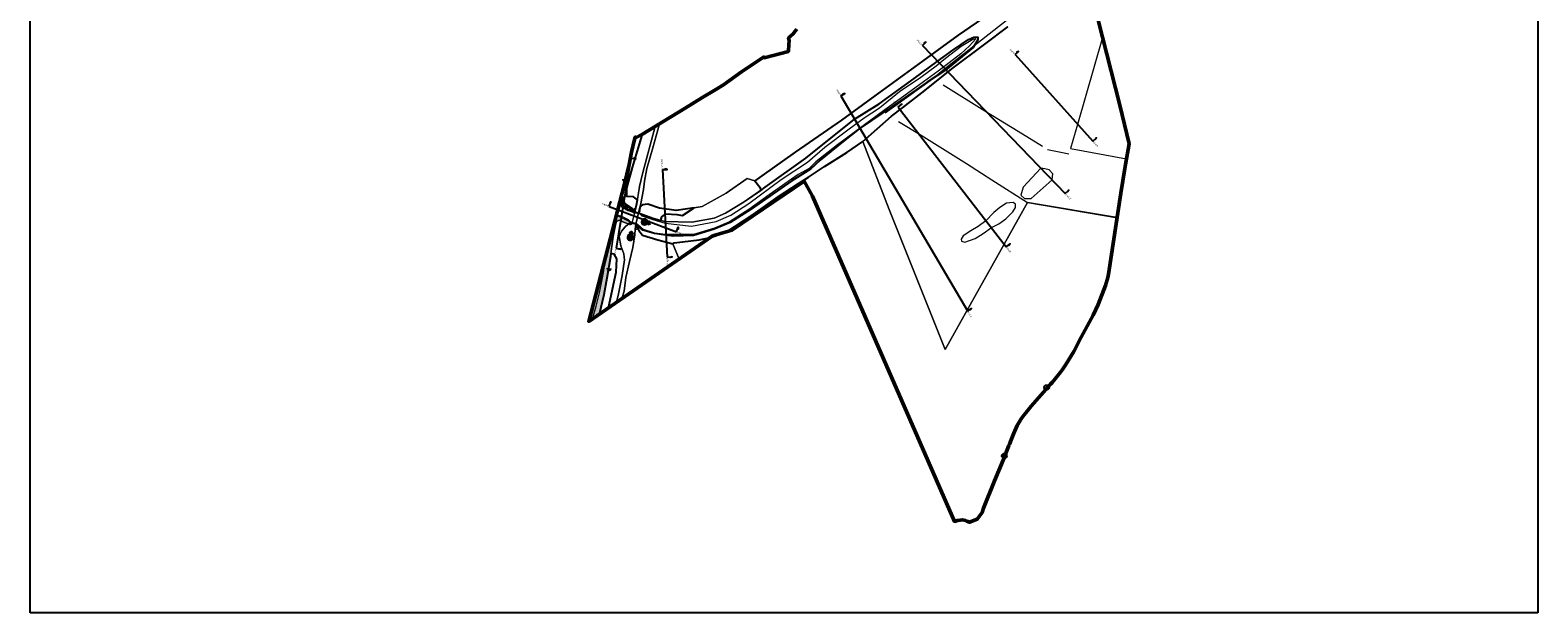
# Model space of a CAD drawing. Header units: metres. Extents: x 197882 to 206172, y 361908 to 364395.
# Tile 1 of 50: x 197882 to 199436, y 361908 to 362508. Entities that reach past the tile are written whole.
import ezdxf
from ezdxf.enums import TextEntityAlignment as Align

# ---------------------------------------------------------------- set-up
doc = ezdxf.new("R2010")
doc.units = ezdxf.units.M
for name, color, linetype, lineweight in [('B-ME-GR-BOOM-S', 90, 'Continuous', 25), ('B-ME-GR-BOUWLAND_AKKERBOUW-G', 80, 'Continuous', 13), ('B-ME-GR-GRAS-G', 60, 'Continuous', 13), ('B-ME-GR-MOERAS-G', 120, 'Continuous', 13), ('B-ME-GR-RIET-G', 120, 'Continuous', 13), ('B-ME-GR-RUIGTE-G', 122, 'Continuous', 25), ('B-ME-GR-STRUWEEL-G', 90, 'Continuous', 13), ('B-ME-IE-MEUBILAIR_WEGMEUBILAIR-S', 7, 'Continuous', 25), ('B-ME-IE-MEUBILAIR_WEGMEUBILAIR_SCHRIKHEK-G', 7, 'Continuous', 18), ('B-ME-IE-MEUBILAIR_WEGMEUBILAIR_VERKEERSBORD-S', 7, 'Continuous', 25), ('B-ME-IE-TERREINAFSCHEIDING_KUNSTMATIG_HEKWERK_RASTER-G', 30, 'IE-TERREINAFSCHEIDING-KUNSTMATIG', 18), ('B-ME-KW-KUNSTWERK_BRUG-G', 170, 'Continuous', 18), ('B-ME-MO-LOCATIE_FOTO-S', 30, 'Continuous', 25), ('B-ME-OB-BEKLEDING_STORTSTEEN-G', 30, 'Continuous', 18), ('B-ME-OG-WATER_RIVIER-G', 130, 'Continuous', 18), ('B-ME-OG-WATER_SLOOT-G', 120, 'Continuous', 18), ('B-ME-VH-VERHARDING_BESTORTING-A', 252, 'Continuous', 18), ('B-ME-VH-VERHARDING_HALFVERHARDING-G', 252, 'Continuous', 18), ('X-XX-AL-GRENZEN_PROJECTGRENS MEET-G', 170, 'KG-OG', 50), ('X-XX-AL-ORIENTATIE-S', 7, 'Continuous', 25)]:
    doc.layers.add(name, color=color, linetype=linetype, lineweight=lineweight)
doc.layers.add('X-ME-AL-PROFIELLOCATIE-S', color=7, linetype='Continuous')
doc.styles.add('NLCS-ISO', font='NLCS-ISO.ttf', dxfattribs={"height": 1.8})
doc.styles.add('NLCS-ISO-ANNOTATIVE-T18', font='NLCS-ISO.ttf', dxfattribs={"height": 1.8})
doc.linetypes.add('IE-TERREINAFSCHEIDING-KUNSTMATIG', pattern='A,4,[82,NLCS.SHX,S=0.75,R=90,X=0,Y=0],4,-2', length=10)
doc.linetypes.add('KG-OG', pattern='A,5.5,-1.5,[2,NLCS.SHX,S=0.5,R=0,X=0,Y=0],-1.5', length=8.5)
picture_1 = doc.add_image_def('image1.png', size_in_pixel=(5013, 5063))

# ---------------------------------------------------------------- blocks, each defined once
blk = doc.blocks.new('SAL-PROFIEL_LOCATIE_LINKS-SO')
at = {"color": 0, "linetype": 'ByBlock', "lineweight": -2}
blk.add_lwpolyline([(0, 0), (0, 5), (-0.5, 3), (0, 3)], dxfattribs=at)
at = {"color": 0, "linetype": 'ByBlock', "lineweight": -2, "style": 'NLCS-ISO-ANNOTATIVE-T18'}
blk.add_attdef('PROFNUMMER', text='', height=1.8, dxfattribs=at).set_placement((-1, 0), align=Align.MIDDLE_RIGHT)
blk = doc.blocks.new('SAL-PROFIEL_LOCATIE_RECHTS-SO')
at = {"color": 0, "linetype": 'ByBlock', "lineweight": -2}
blk.add_lwpolyline([(0, 0), (0, 5), (0.5, 3), (0, 3)], dxfattribs=at)
at = {"color": 0, "linetype": 'ByBlock', "lineweight": -2, "style": 'NLCS-ISO-ANNOTATIVE-T18'}
blk.add_attdef('PROFNUMMER', text='', height=1.8, dxfattribs=at).set_placement((1, 0), align=Align.MIDDLE_LEFT)
blk = doc.blocks.new('SIE-WEG_VERKEERSBORD-SO')
at = {"color": 0, "linetype": 'ByBlock', "lineweight": 18}
blk.add_lwpolyline([(-1.125, -1.125), (1.125, -1.125), (1.125, 1.125), (-1.125, 1.125)], close=True, dxfattribs=at)
at = {"color": 0, "linetype": 'ByBlock', "lineweight": 18, "style": 'NLCS-ISO'}
blk.add_text('vb', height=1.5, dxfattribs=at).set_placement((0, 0), align=Align.MIDDLE_CENTER)
blk = doc.blocks.new('SKL-ET_OV_LICHTPUNT-SO')
at = {"color": 0, "linetype": 'ByBlock', "lineweight": 18}
for points in [[(-1.2, 0), (-2.5, 0)], [(1.2, 0), (2.5, 0)], [(-0.9, -0.9), (-1.8, -1.7)], [(0, -1.2), (0, -2.5)], [(0.9, -0.9), (1.8, -1.7)]]:
    blk.add_lwpolyline(points, dxfattribs=at)
blk.add_lwpolyline([(0, 0), (1.2, 0, -1), (-1.2, 0)], format="xyb", close=True, dxfattribs=at)
blk = doc.blocks.new('SMO-LOCATIE_FOTO_INFRACAD_02-SO')
h = blk.add_hatch(color=150)
h.dxf.hatch_style = 1
h.paths.add_polyline_path([(4, 14.5), (4, 22), (9, 22), (0, 32), (-9, 22), (-4, 22), (-4, 14.5, 7.364208)])
h.paths.add_polyline_path([(10, 0, 1), (-10, 0, 1)], flags=16)
h = blk.add_hatch(color=255)
h.dxf.hatch_style = 1
edge = h.paths.add_edge_path()
edge.add_arc((0, 0), 10, 0, 360)
at = {"color": 250}
blk.add_lwpolyline([(0, 32), (-9, 22), (-4, 22), (-4, 14.5, 7.364208), (4, 14.5), (4, 22), (9, 22)], format="xyb", close=True, dxfattribs=at)
blk.add_circle((0, 0), 10, dxfattribs=at)
at = {"color": 250, "style": 'NLCS-ISO'}
blk.add_attdef('NR', text='', height=7, dxfattribs=at).set_placement((0, 0), align=Align.MIDDLE_CENTER)
blk = doc.blocks.new('SGR-BOOM_01')
at = {"ltscale": 0.1}
h = blk.add_hatch(color=256, dxfattribs=at)
edge = h.paths.add_edge_path()
edge.add_arc((0, 0), 0.15, 0, 360)
for radius in [2.5, 0.045]:
    blk.add_circle((0, 0), radius)
blk.add_circle((0, 0), 0.15, dxfattribs=at)

msp = doc.modelspace()

# ---------------------------------------------------------------- hatches: boundary and pattern name
at = {"layer": 'B-ME-VH-VERHARDING_BESTORTING-A'}
h = msp.add_hatch(dxfattribs=at)
h.set_pattern_fill('AVH-BESTORTING_02', color=256, scale=0.4, pattern_type=2)
h.set_pattern_definition([(228.0128, (198492.46595, 362333.48947), (-31.999993, -36.0000054), [0.53814, -53.27635]), (184.9697, (198492.10595, 362333.08947), (48.0000042, 3.9999652), [0.92347, -91.4237]), (132.5104, (198491.18595, 362333.00947), (39.999963, -44.0000347), [0.65115, -64.46413]), (267.2737, (198489.62595, 362332.00947), (3.999984, 80.0000012), [0.84095, -83.25423]), (292.8337, (198489.58595, 362331.16947), (-20.0000396, 47.9999856), [0.82462, -81.63749]), (357.2737, (198489.90595, 362330.40947), (-80.0000012, 3.999984), [0.84095, -83.25423]), (37.6942, (198490.74595, 362330.36947), (-52.0000294, -39.9999616), [1.11212, -110.0994]), (72.2553, (198491.62595, 362331.04947), (28.000043, 87.9999849), [1.04995, -103.94528]), (121.4296, (198491.94595, 362332.04947), (-32.000033, 51.9999801), [0.8438, -83.53629]), (175.2364, (198491.50595, 362332.76947), (44.000004, -3.999966), [0.96333, -47.20305]), (222.3974, (198490.54595, 362332.84947), (-48.0000294, -43.9999683), [1.24579, -123.3335]), (138.814, (198493.58595, 362331.96947), (-28.000012, 23.999989), [0.4252, -42.09538]), (171.4692, (198493.26595, 362332.24947), (51.9999931, -8.0000316), [0.80895, -80.08604]), (225, (198492.466, 362332.3695), (-7e-16, -4), [0.5657, -5.0912]), (203.1986, (198492.18595, 362332.84947), (19.999999, 8.000005), [0.30463, -30.15846]), (291.8014, (198491.90595, 362332.7295), (-4, 12), [0.4308, -21.10985]), (30.964, (198492.06595, 362332.3295), (11.999992, 8.00001), [0.6997, -22.6241]), (161.565, (198492.666, 362332.6895), (8, -3.99999), [0.50596, -12.14315]), (16.3895, (198489.58595, 362332.72947), (40.0000088, 11.9999708), [0.7088, -70.17138]), (70.3462, (198490.26595, 362332.92947), (-15.999981, -44.0000085), [0.59464, -58.86963]), (293.1986, (198492.66595, 362333.48947), (-8.000005, 19.999999), [0.60926, -29.85383]), (343.6105, (198492.90595, 362332.92947), (-40.0000088, 11.9999708), [0.7088, -70.17138]), (339.444, (198489.58595, 362330.24947), (-20.000007, 7.999984), [0.68352, -33.4925]), (294.7751, (198490.22595, 362330.00947), (-19.9999688, 44.0000137), [0.57271, -56.69857]), (66.8014, (198492.70595, 362329.48947), (8.000005, 19.999999), [0.60926, -29.85383]), (17.354, (198492.94595, 362330.04947), (-52.000008, -15.999978), [0.67052, -66.3817]), (69.444, (198490.74595, 362329.48947), (-7.999984, -20.000007), [0.34176, -33.83426]), (101.31, (198492.46595, 362329.4895), (-3.99999, 16.000003), [0.20396, -20.1921]), (165.964, (198492.426, 362329.6895), (12, -3.99999), [0.8246, -15.6678]), (186.009, (198491.62595, 362329.88947), (39.999999, 3.9999973), [0.7642, -75.6557]), (303.69, (198492.066, 362331.9695), (-4.000005, 8), [0.5769, -13.8453]), (353.1572, (198492.38595, 362331.48947), (67.9999975, -8.000032), [1.00718, -99.71025]), (60.9454, (198493.38595, 362331.36947), (-16, -28.000002), [0.41182, -40.7707]), (90, (198493.586, 362331.7295), (-4, 4), [0.24, -3.76]), (120.2564, (198491.54595, 362330.00947), (15.9999795, -28.00001), [0.5557, -55.01408]), (48.0128, (198491.26595, 362330.48947), (31.999993, 36.0000054), [1.07629, -52.7382]), (0, (198491.986, 362331.2895), (4, 4), [1.04, -2.96]), (325.3048, (198493.02595, 362331.28947), (-39.999977, 28.0000344), [0.63246, -62.6131]), (254.0546, (198493.54595, 362330.9295), (-4, -16), [0.5824, -28.53803]), (207.646, (198493.38595, 362330.36947), (-75.9999832, -40.0000309), [0.94826, -93.8779]), (175.4261, (198492.54595, 362329.92947), (-52.0000022, 3.9999792), [1.0032, -99.3163])])
h.paths.add_polyline_path([(198492.078, 362337.74), (198494.883, 362329.413), (198502.613, 362324.33), (198504.105, 362322.975), (198504.003, 362319.98), (198498.102, 362322.035), (198492.901, 362325.13), (198489.586, 362329.489)])
h = msp.add_hatch(dxfattribs=at)
h.set_pattern_fill('AVH-BESTORTING_02', color=256, scale=0.4, pattern_type=2)
h.set_pattern_definition([(228.0128, (198489.23418, 362321.0289), (-31.9999929, -36.0000054), [0.53814, -53.27635]), (184.9697, (198488.87418, 362320.62891), (48.0000042, 3.99996523), [0.92347, -91.4237]), (132.5104, (198487.95418, 362320.5489), (39.99996287, -44.0000347), [0.65115, -64.46413]), (267.2737, (198486.39418, 362319.54891), (3.99998407, 80.00000118), [0.84095, -83.25423]), (292.8337, (198486.35418, 362318.70891), (-20.00003962, 47.99998565), [0.82462, -81.63749]), (357.2737, (198486.67418, 362317.94891), (-80.00000118, 3.99998407), [0.84095, -83.25423]), (37.6942, (198487.51418, 362317.90891), (-52.00002938, -39.99996162), [1.112116, -110.099396]), (72.2553, (198488.39418, 362318.58891), (28.00004305, 87.99998492), [1.04995, -103.945284]), (121.4296, (198488.71418, 362319.58891), (-32.00003294, 51.99998015), [0.8438, -83.53629]), (175.2364, (198488.27418, 362320.3089), (44.0000038, -3.9999661), [0.96333, -47.20305]), (222.3974, (198487.31418, 362320.38891), (-48.0000294, -43.99996833), [1.24579, -123.3335]), (138.8141, (198490.35418, 362319.5089), (-28.0000118, 23.9999893), [0.4252, -42.09538]), (171.4692, (198490.03418, 362319.78891), (51.99999314, -8.00003164), [0.80895, -80.08604]), (225, (198489.2342, 362319.909), (-7e-16, -4), [0.56568, -5.09117]), (203.1986, (198488.9542, 362320.3889), (19.999999, 8.0000053), [0.30463, -30.15846]), (291.8014, (198488.6742, 362320.2689), (-3.9999996, 12.000001), [0.43081, -21.10985]), (30.9638, (198488.8342, 362319.8689), (11.999992, 8.00001), [0.69972, -22.62409]), (161.5651, (198489.4342, 362320.2289), (8.000002, -3.999994), [0.50596, -12.14315]), (16.3895, (198486.35418, 362320.2689), (40.0000088, 11.99997084), [0.7088, -70.17138]), (70.3462, (198487.03418, 362320.4689), (-15.999981, -44.00000854), [0.59464, -58.86963]), (293.1986, (198489.4342, 362321.0289), (-8.0000053, 19.999999), [0.60926, -29.85383]), (343.6105, (198489.67418, 362320.4689), (-40.0000088, 11.99997084), [0.7088, -70.17138]), (339.444, (198486.3542, 362317.7889), (-20.0000074, 7.999984), [0.68352, -33.4925]), (294.7751, (198486.99418, 362317.5489), (-19.99996876, 44.0000137), [0.57271, -56.69857]), (66.8014, (198489.4742, 362317.0289), (8.0000053, 19.999999), [0.60926, -29.85383]), (17.354, (198489.71418, 362317.5889), (-52.0000081, -15.999978), [0.67052, -66.3817]), (69.444, (198487.5142, 362317.0289), (-7.999984, -20.0000074), [0.34176, -33.83426]), (101.3099, (198489.2342, 362317.0289), (-3.9999905, 16.000003), [0.20396, -20.19212]), (165.9638, (198489.1942, 362317.2289), (12.000002, -3.999992), [0.82462, -15.6678]), (186.009, (198488.39418, 362317.4289), (39.999999, 3.99999727), [0.7642, -75.65569]), (303.6901, (198488.8342, 362319.5089), (-4.000005, 7.999998), [0.57689, -13.84532]), (353.1572, (198489.15418, 362319.02891), (67.99999746, -8.000032), [1.007176, -99.71025]), (60.9454, (198490.15418, 362318.9089), (-16.0000001, -28.0000015), [0.41182, -40.7707]), (90, (198490.354, 362319.269), (-4, 4), [0.24, -3.76]), (120.2564, (198488.31418, 362317.5489), (15.99997955, -28.0000098), [0.5557, -55.01408]), (48.0128, (198488.03418, 362318.0289), (31.9999929, 36.0000054), [1.07629, -52.73821]), (0, (198488.754, 362318.829), (4, 4), [1.04, -2.96]), (325.3048, (198489.79418, 362318.8289), (-39.99997704, 28.00003444), [0.63246, -62.6131]), (254.0546, (198490.3142, 362318.4689), (-3.9999996, -16.0000005), [0.58241, -28.53803]), (207.646, (198490.15418, 362317.90891), (-75.99998323, -40.00003085), [0.94826, -93.877896]), (175.4261, (198489.31418, 362317.46891), (-52.00000223, 3.9999792), [1.003196, -99.316296])])
h.paths.add_polyline_path([(198493.552, 362315.393), (198488.696, 362316.982), (198486.354, 362317.029), (198458.02, 362207.784), (198468.607, 362215.1), (198473.425, 362235.348), (198476.702, 362252.544), (198480.461, 362274.276), (198483.263, 362295.324), (198485.448, 362307.265), (198486.609, 362310.746), (198489.203, 362312.247), (198494.733, 362309.858), (198498.762, 362308.425), (198501.482, 362310.023), (198499.138, 362312.344)])

# ---------------------------------------------------------------- linework, layer by layer
at = {"layer": 'B-ME-GR-BOUWLAND_AKKERBOUW-G'}
for points in [[(198890.884, 362079.955), (198891.644, 362081.272), (198893.38, 362085.731), (198896.024, 362092.52), (198899.574, 362100.664), (198903.428, 362107.303), (198906.794, 362111.723), (198908.274, 362113.551), (198913.778, 362120.352), (198921.336, 362129.138), (198933.867, 362143.085), (198935.598, 362144.982), (198938.745, 362148.558), (198944.198, 362155.594), (198946.113, 362158.431), (198949.566, 362163.545), (198957.784, 362176.976), (198965.516, 362191.45), (198977.729, 362214.253), (198982.906, 362225.407), (198990.614, 362244.964), (198992.815, 362253.012), (198993.438, 362256.65), (199002.447, 362314.769), (198909.979, 362330.398), (198886.069, 362287.346), (198847.987, 362219.358), (198835.013, 362195.993), (198825.35, 362178.997), (198767.699, 362323.253), (198740.398, 362393.163), (198724.071, 362381.907), (198700.99, 362367.304), (198684.542, 362356.376), (198674.272, 362350.027), (198653.626, 362336.589), (198627.369, 362317.966), (198599.581, 362299.97), (198605.545, 362301.727), (198680.14, 362352.293), (198688.736, 362336.811), (198834.775, 362001.782), (198837.959, 362002.732), (198840.844, 362003.064), (198842.95, 362003.224), (198846.371, 362002.623), (198847.434, 362002.019), (198850.19, 362000.852), (198858.26, 362003.926), (198863.273, 362010.867), (198864.809, 362015.273), (198876.229, 362043.419), (198884.964, 362064.747)], [(198583.006, 362294.164), (198571.633, 362291.838), (198546.108, 362288.938), (198544.685, 362287.943), (198551.062, 362272.086)]]:
    msp.add_lwpolyline(points, close=True, dxfattribs=at)
at = {"layer": 'B-ME-GR-GRAS-G'}
for points in [[(198672.345, 362508.919), (198670.525, 362506.488), (198668.553, 362504.223), (198666.331, 362501.998), (198663.997, 362500.017), (198664.575, 362496.943), (198664.322, 362493.465), (198663.784, 362486.088), (198638.899, 362479.474), (198638.176, 362480.206), (198633.981, 362477.25), (198625.715, 362471.794), (198615.496, 362464.986), (198596.719, 362451.68), (198588.885, 362446.712), (198574.632, 362438.367), (198557.452, 362427.503), (198531.006, 362411.426), (198523.946, 362386.728), (198517.986, 362365.278), (198515.386, 362352.206), (198514.365, 362343.745), (198511.596, 362329.277), (198510.906, 362326.316), (198513.494, 362327.854), (198518.896, 362328.564), (198530.875, 362324.46), (198548.159, 362322.065), (198566.651, 362324.908), (198574.854, 362326.17), (198599.496, 362339.852), (198621.4, 362355.244), (198629.272, 362352.85), (198636.493, 362357.91), (198670.616, 362382.178), (198718.568, 362415.256), (198752.825, 362440.424), (198801.753, 362476.091), (198838.55, 362502.925), (198869.228, 362523.785)], [(198889.917, 362511.556), (198866.251, 362493.657), (198832, 362468.146), (198804.478, 362445.638), (198781.332, 362428.031), (198770.032, 362419.402), (198740.398, 362393.163), (198767.699, 362323.253), (198825.35, 362178.997), (198835.013, 362195.993), (198847.987, 362219.358), (198886.069, 362287.346), (198909.979, 362330.398), (199002.447, 362314.769), (199006.382, 362340.158), (199010.325, 362365.273), (199010.984, 362369.468), (199014.676, 362390.717), (199005.184, 362430.793), (198982.959, 362518.106)]]:
    msp.add_lwpolyline(points, dxfattribs=at)
for points in [[(198526.434, 362408.647), (198513.319, 362400.674), (198503.042, 362366.39), (198497.155, 362345.124), (198497.359, 362336.564), (198504.292, 362336.055), (198508.087, 362333.152), (198510.205, 362346.915), (198513.614, 362361.188)], [(198494.127, 362277.519), (198491.034, 362285.706), (198489.251, 362295.273), (198491.604, 362300.978), (198495.569, 362305.376), (198498.358, 362307.728), (198502.555, 362308.988), (198502.759, 362309.827), (198501.234, 362310.269), (198501.482, 362310.023), (198498.762, 362308.425), (198494.733, 362309.858), (198489.203, 362312.247), (198486.609, 362310.746), (198485.448, 362307.265), (198483.263, 362295.324), (198480.936, 362277.845), (198484.343, 362277.069), (198487.012, 362272.452), (198486.396, 362258.602), (198478.437, 362221.894), (198486.756, 362227.644), (198488.585, 362236.178), (198492.468, 362255.155), (198494.781, 362271.335), (198494.563, 362274.035)], [(198499.869, 362269.543), (198496.257, 362253.244), (198494.679, 362239.173), (198492.052, 362231.303), (198551.062, 362272.086), (198544.685, 362287.943), (198529.33, 362291.975), (198513.501, 362296.853), (198509.544, 362301.599), (198507.931, 362305.078), (198506.559, 362308.037), (198505.765, 362302.832), (198505.465, 362297.212), (198503.305, 362284.126)]]:
    msp.add_lwpolyline(points, close=True, dxfattribs=at)
at = {"layer": 'B-ME-GR-MOERAS-G'}
msp.add_lwpolyline([(198913.776, 362334.364), (198935.409, 362353.839), (198936.196, 362360.07), (198932.579, 362363.902), (198927.949, 362364.914), (198923.726, 362365.583), (198905.727, 362346.042), (198903.291, 362338.072), (198907.057, 362334.603)], close=True, dxfattribs=at)
at = {"layer": 'B-ME-GR-MOERAS-G', "elevation": 14.727}
msp.add_lwpolyline([(198872.984, 362304.714), (198880.712, 362308.267), (198887.826, 362313.449), (198894.82, 362320.68), (198897.834, 362325.38), (198897.714, 362328.634), (198895.423, 362330.441), (198888.429, 362329.598), (198881.556, 362325.38), (198875.406, 362320.198), (198867.156, 362311.545), (198859.222, 362305.617), (198851.733, 362301.142), (198843.703, 362295.894), (198841.619, 362292.576), (198842.159, 362290.493), (198845.479, 362289.49), (198856.134, 362293.425), (198864.332, 362298.264)], close=True, dxfattribs=at)
at = {"layer": 'B-ME-GR-RIET-G'}
msp.add_lwpolyline([(198506.559, 362308.037), (198513.824, 362301.813), (198525.77, 362298.259), (198537.282, 362296.749), (198544.972, 362295.551), (198566.026, 362296.323), (198587.285, 362302.912), (198603.605, 362309.865), (198625.251, 362323.492), (198667.172, 362352.705), (198686.416, 362364.869), (198696.541, 362373.959), (198720.05, 362393.088), (198736.744, 362406.283), (198749.501, 362414.881), (198770.712, 362429.28), (198783.997, 362438.537), (198806.655, 362454.387), (198825.644, 362466.601), (198854.06, 362490.205), (198858.978, 362498.005), (198858.978, 362500.783), (198854.915, 362500.569), (198849.142, 362498.432), (198833.212, 362487.426), (198816.903, 362475.715), (198793.212, 362458.035), (198757.21, 362432.195), (198731.798, 362416.121), (198681.536, 362376.182), (198639.859, 362346.159), (198618.321, 362331.069), (198598.954, 362319.468), (198587.186, 362314.364), (198564.204, 362310.148), (198536.266, 362310.847), (198524.001, 362314.323), (198513.745, 362318.046), (198509.355, 362319.669)], close=True, dxfattribs=at)
at = {"layer": 'B-ME-GR-RUIGTE-G'}
for points in [[(198869.228, 362523.785), (198838.55, 362502.925), (198801.753, 362476.091), (198752.825, 362440.424), (198718.568, 362415.256), (198670.616, 362382.178), (198636.493, 362357.91), (198629.272, 362352.85), (198634.156, 362346.088), (198635.18, 362342.881), (198639.859, 362346.159), (198681.536, 362376.182), (198731.798, 362416.121), (198757.21, 362432.195), (198793.212, 362458.035), (198816.903, 362475.715), (198833.212, 362487.426), (198849.142, 362498.432), (198854.915, 362500.569), (198858.978, 362500.783), (198858.978, 362498.005), (198854.06, 362490.205), (198825.644, 362466.601), (198806.655, 362454.387), (198783.997, 362438.537), (198770.712, 362429.28), (198749.501, 362414.881), (198736.744, 362406.283), (198720.05, 362393.088), (198696.541, 362373.959), (198686.416, 362364.869), (198667.172, 362352.705), (198625.251, 362323.492), (198603.605, 362309.865), (198587.285, 362302.912), (198566.026, 362296.323), (198544.972, 362295.551), (198537.282, 362296.749), (198525.77, 362298.259), (198513.824, 362301.813), (198506.559, 362308.037), (198507.931, 362305.078), (198509.544, 362301.599), (198513.501, 362296.853), (198529.33, 362291.975), (198544.685, 362287.943), (198546.108, 362288.938), (198571.633, 362291.838), (198583.006, 362294.164), (198585.337, 362295.775), (198589.264, 362296.932), (198599.581, 362299.97), (198627.369, 362317.966), (198653.626, 362336.589), (198674.272, 362350.027), (198684.542, 362356.376), (198700.99, 362367.304), (198724.071, 362381.907), (198740.398, 362393.163), (198770.032, 362419.402), (198781.332, 362428.031), (198804.478, 362445.638), (198832, 362468.146), (198866.251, 362493.657), (198889.917, 362511.556)], [(198505.231, 362320.004), (198505.389, 362320.653), (198507.229, 362327.582), (198508.087, 362333.152), (198504.292, 362336.055), (198497.359, 362336.564), (198497.155, 362345.124), (198503.042, 362366.39), (198513.319, 362400.674), (198506.176, 362397.023), (198506.102, 362397.753), (198505.88, 362397.699), (198505.07, 362395.282), (198502.207, 362382.1), (198499.564, 362369.657), (198497.181, 362359.621), (198494.798, 362349.587), (198490.002, 362331.092), (198490.05, 362331.026), (198492.078, 362337.74), (198494.883, 362329.413), (198502.613, 362324.33), (198504.105, 362322.975), (198504.015, 362320.33), (198505.231, 362320.004)]]:
    msp.add_lwpolyline(points, dxfattribs=at)
for points in [[(198513.745, 362318.046), (198524.001, 362314.323), (198532.226, 362311.992), (198533.28, 362315.501), (198537.472, 362318.698), (198548.725, 362317.926), (198554.462, 362316.824), (198566.651, 362324.908), (198548.159, 362322.065), (198530.875, 362324.46), (198518.896, 362328.564), (198513.494, 362327.854), (198510.906, 362326.316), (198509.355, 362319.669)], [(198486.396, 362258.602), (198487.012, 362272.452), (198484.343, 362277.069), (198480.936, 362277.845), (198480.461, 362274.276), (198476.702, 362252.544), (198473.425, 362235.348), (198468.607, 362215.1), (198478.437, 362221.894)]]:
    msp.add_lwpolyline(points, close=True, dxfattribs=at)
at = {"layer": 'B-ME-GR-STRUWEEL-G'}
msp.add_lwpolyline([(198635.18, 362342.881), (198634.156, 362346.088), (198629.272, 362352.85), (198621.4, 362355.244), (198599.496, 362339.852), (198574.854, 362326.17), (198566.651, 362324.908), (198554.462, 362316.824), (198548.725, 362317.926), (198537.472, 362318.698), (198533.28, 362315.501), (198532.226, 362311.992), (198536.266, 362310.847), (198564.204, 362310.148), (198587.186, 362314.364), (198598.954, 362319.468), (198618.321, 362331.069)], close=True, dxfattribs=at)
at = {"layer": 'B-ME-IE-MEUBILAIR_WEGMEUBILAIR_SCHRIKHEK-G'}
for points in [[(198505.935, 362322.021, 16.498), (198505.256, 362324.408, 16.26)], [(198509.457, 362320.71, 16.593), (198511.437, 362322.26, 16.305)], [(198502.421, 362308.197, 16.278), (198500.138, 362307.09, 16.115)], [(198507.738, 362305.263, 16.101), (198506.493, 362307.374, 16.289)]]:
    msp.add_polyline3d(points, dxfattribs=at)
at = {"layer": 'B-ME-IE-TERREINAFSCHEIDING_KUNSTMATIG_HEKWERK_RASTER-G'}
for points, elevation in [([(198888.181, 362517.479), (198824.524, 362467.655), (198809.95, 362455.836), (198763.427, 362422.552)], 14.4), ([(198987.44, 362500.504), (198961.758, 362410.799), (198954.479, 362385.973), (199011.98, 362375.203)], 15.35), ([(198823.166, 362451.789), (198866.2, 362424.808), (198900.509, 362403.907), (198925.661, 362388.31)], 15.524), ([(198952.684, 362380.304), (198944.392, 362381.757), (198930.786, 362384.664)], 14.927)]:
    msp.add_lwpolyline(points, dxfattribs=dict(at, elevation=elevation))
for points in [[(198639.253, 362479.568), (198614.416, 362464.221)], [(198777.078, 362413.859), (198800.614, 362399.586), (198847.08, 362370.406), (198873.231, 362353.852), (198909.979, 362330.398), (198886.069, 362287.346), (198847.987, 362219.358), (198835.013, 362195.993)], [(198909.979, 362330.398), (199002.651, 362314.734)]]:
    msp.add_lwpolyline(points, dxfattribs=at)
at = {"layer": 'B-ME-KW-KUNSTWERK_BRUG-G'}
msp.add_polyline3d([(198502.555, 362308.988, 16.453), (198506.559, 362308.037, 16.464), (198509.355, 362319.669, 16.654), (198505.389, 362320.653, 16.655)], close=True, dxfattribs=at)
at = {"layer": 'B-ME-OB-BEKLEDING_STORTSTEEN-G', "elevation": 15.391}
msp.add_lwpolyline([(198492.078, 362337.74), (198494.883, 362329.413), (198502.613, 362324.33), (198504.105, 362322.975), (198504.003, 362319.98), (198498.102, 362322.035), (198492.901, 362325.13), (198489.586, 362329.489)], close=True, dxfattribs=at)
at = {"layer": 'B-ME-OB-BEKLEDING_STORTSTEEN-G'}
msp.add_lwpolyline([(198493.552, 362315.393), (198488.696, 362316.982), (198486.354, 362317.029), (198458.02, 362207.784), (198468.607, 362215.1), (198473.425, 362235.348), (198476.702, 362252.544), (198480.461, 362274.276), (198483.263, 362295.324), (198485.448, 362307.265), (198486.609, 362310.746), (198489.203, 362312.247), (198494.733, 362309.858), (198498.762, 362308.425), (198501.482, 362310.023), (198499.138, 362312.344)], close=True, dxfattribs=at)
at = {"layer": 'B-ME-OG-WATER_RIVIER-G'}
msp.add_lwpolyline([(198462.032, 362210.556), (198465.673, 362223.558), (198469.166, 362237.205), (198473.141, 362258.034), (198475.997, 362277.096)], dxfattribs=at)
at = {"layer": 'B-ME-OG-WATER_SLOOT-G'}
msp.add_lwpolyline([(198490.002, 362331.092), (198494.344, 362325.245), (198503.324, 362320.516), (198510.601, 362318.563), (198512.555, 362316.475), (198524.145, 362312.704), (198536.592, 362308.966), (198563.894, 362305.967), (198589.148, 362310.678), (198604.317, 362317.428), (198622.993, 362329.331), (198656.393, 362354.153), (198683.453, 362371.96), (198701.175, 362387.387), (198726.396, 362406.29), (198741.719, 362417.447), (198757.503, 362427.983), (198778.303, 362444.611), (198800.237, 362459.572), (198816.141, 362471.294), (198825.647, 362479.095), (198841.734, 362491.337), (198853.901, 362498.764), (198856.841, 362498.927), (198850.227, 362491.745), (198841.326, 362483.42), (198829.215, 362474.253), (198818.188, 362465.819), (198802.876, 362454.69), (198778.804, 362437.03), (198763.1, 362425.817), (198732.936, 362403.616), (198714.166, 362389.957), (198692.147, 362372.187), (198685.101, 362365.568), (198673.829, 362359.231), (198643.932, 362338.208), (198622.854, 362323.048), (198603.114, 362310.426), (198587.544, 362303.948), (198565.888, 362297.382), (198537.186, 362297.231), (198526.05, 362298.872), (198514.357, 362302.499), (198508.756, 362307.604), (198507.188, 362308.544), (198499.6, 362310.742), (198488.303, 362316.124), (198486.013, 362315.713)], dxfattribs=at)
at = {"layer": 'B-ME-VH-VERHARDING_HALFVERHARDING-G'}
msp.add_lwpolyline([(198526.434, 362408.647), (198513.614, 362361.188), (198510.205, 362346.915), (198507.229, 362327.582), (198505.389, 362320.653), (198509.355, 362319.669), (198511.596, 362329.277), (198514.365, 362343.745), (198515.386, 362352.206), (198517.986, 362365.278), (198523.946, 362386.728), (198531.006, 362411.426)], close=True, dxfattribs=at)
at = {"layer": 'B-ME-VH-VERHARDING_HALFVERHARDING-G', "elevation": 16.453}
msp.add_lwpolyline([(198502.555, 362308.988), (198498.358, 362307.728), (198495.569, 362305.376), (198491.604, 362300.978), (198489.251, 362295.273), (198491.034, 362285.706), (198494.127, 362277.519), (198494.563, 362274.035), (198494.781, 362271.335), (198492.468, 362255.155), (198488.585, 362236.178), (198486.756, 362227.644), (198492.052, 362231.303), (198494.679, 362239.173), (198496.257, 362253.244), (198499.869, 362269.543), (198503.305, 362284.126), (198505.465, 362297.212), (198505.773, 362302.976), (198506.559, 362308.037)], close=True, dxfattribs=at)
at = {"layer": 'X-ME-AL-PROFIELLOCATIE-S'}
for points in [[(198801.818, 362492.241), (198948.929, 362339.499)], [(198897.229, 362482.792), (198977.331, 362393.672)], [(198717.602, 362440.167), (198848.228, 362218.766)], [(198776.792, 362428.59), (198888.211, 362284.775)], [(198501.524, 362376.063), (198486.174, 362283.204)], [(198533.847, 362364.251), (198538.848, 362273.944)], [(198479.124, 362326.396), (198548.557, 362300.142)]]:
    msp.add_lwpolyline(points, dxfattribs=at)
at = {"layer": 'X-XX-AL-GRENZEN_PROJECTGRENS MEET-G'}
msp.add_lwpolyline([(198982.959, 362518.106), (199005.184, 362430.793), (199014.676, 362390.717), (199010.984, 362369.468), (199010.325, 362365.273), (199006.382, 362340.158), (198993.438, 362256.65), (198992.815, 362253.012), (198990.614, 362244.964), (198982.906, 362225.407), (198977.729, 362214.253), (198965.516, 362191.45), (198957.784, 362176.976), (198949.566, 362163.545), (198946.113, 362158.431), (198944.198, 362155.594), (198938.745, 362148.558), (198935.598, 362144.982), (198933.867, 362143.085), (198921.336, 362129.138), (198913.778, 362120.352), (198908.274, 362113.551), (198906.794, 362111.723), (198903.428, 362107.303), (198899.574, 362100.664), (198896.024, 362092.52), (198893.38, 362085.731), (198891.644, 362081.272), (198890.884, 362079.955), (198884.964, 362064.747), (198876.229, 362043.419), (198864.809, 362015.273), (198863.273, 362010.867), (198858.26, 362003.926), (198850.19, 362000.852), (198847.434, 362002.019), (198846.371, 362002.623), (198842.95, 362003.224), (198840.844, 362003.064), (198837.959, 362002.732), (198834.775, 362001.782), (198688.736, 362336.811), (198680.14, 362352.293), (198605.545, 362301.727), (198589.264, 362296.932), (198585.337, 362295.775), (198458.02, 362207.784), (198494.798, 362349.587), (198497.181, 362359.621), (198499.564, 362369.657), (198502.207, 362382.1), (198505.07, 362395.282), (198505.88, 362397.699), (198506.102, 362397.753), (198506.176, 362397.023), (198513.319, 362400.674), (198557.452, 362427.503), (198574.632, 362438.367), (198588.885, 362446.712), (198596.719, 362451.68), (198615.496, 362464.986), (198625.715, 362471.794), (198633.981, 362477.25), (198638.176, 362480.206), (198638.899, 362479.474), (198663.784, 362486.088), (198664.322, 362493.465), (198664.575, 362496.943), (198663.997, 362500.017), (198666.331, 362501.998), (198668.553, 362504.223), (198670.525, 362506.488), (198672.345, 362508.919)], dxfattribs=at)

# ---------------------------------------------------------------- block references
at = {"layer": 'B-ME-GR-BOOM-S'}
for p in [(198929.77, 362139.775), (198886.305, 362069.291)]:
    msp.add_blockref('SGR-BOOM_01', p, dxfattribs=at)
at = {"layer": 'B-ME-IE-MEUBILAIR_WEGMEUBILAIR-S'}
for p in [(198494.897, 362353.885, 15.41), (198478.919, 362262.135, 15.211)]:
    msp.add_blockref('SKL-ET_OV_LICHTPUNT-SO', p, dxfattribs=at)
at = {"layer": 'B-ME-IE-MEUBILAIR_WEGMEUBILAIR_VERKEERSBORD-S'}
msp.add_blockref('SIE-WEG_VERKEERSBORD-SO', (198506.806, 362303.957, 16.264), dxfattribs=at)
at = {"layer": 'B-ME-MO-LOCATIE_FOTO-S'}
ref = msp.add_blockref('SMO-LOCATIE_FOTO_INFRACAD_02-SO', (198515.499, 362310.376), dxfattribs=dict(at, xscale=0.2, yscale=0.2, zscale=0.2, rotation=255.8267307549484))
ref.add_attrib('NR', '3', dxfattribs={"layer": '0', "color": 250, "height": 1.4, "style": 'NLCS-ISO'}).set_placement((198515.499, 362310.376), align=Align.MIDDLE_CENTER)
ref = msp.add_blockref('SMO-LOCATIE_FOTO_INFRACAD_02-SO', (198500.836, 362294.369), dxfattribs=dict(at, xscale=0.2, yscale=0.2, zscale=0.2, rotation=346.0027058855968))
ref.add_attrib('NR', '2', dxfattribs={"layer": '0', "color": 250, "height": 1.4, "style": 'NLCS-ISO'}).set_placement((198500.836, 362294.369), align=Align.MIDDLE_CENTER)
at = {"layer": 'X-ME-AL-PROFIELLOCATIE-S'}
for name, p, rotation, values in [('SAL-PROFIEL_LOCATIE_LINKS-SO', (198801.818, 362492.241), 313.9241574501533, {'PROFNUMMER': 'HW20'}), ('SAL-PROFIEL_LOCATIE_LINKS-SO', (198897.229, 362482.792), 311.9495393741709, {'PROFNUMMER': 'HW19'}), ('SAL-PROFIEL_LOCATIE_LINKS-SO', (198717.602, 362440.167), 300.5404915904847, {'PROFNUMMER': 'HW22'}), ('SAL-PROFIEL_LOCATIE_LINKS-SO', (198776.792, 362428.59), 307.7664462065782, {'PROFNUMMER': 'HW21'}), ('SAL-PROFIEL_LOCATIE_RECHTS-SO', (198977.331, 362393.672), 311.9495393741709, {'PROFNUMMER': "HW19'"}), ('SAL-PROFIEL_LOCATIE_LINKS-SO', (198501.524, 362376.063), 260.6136379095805, {'PROFNUMMER': 'HW37'}), ('SAL-PROFIEL_LOCATIE_LINKS-SO', (198533.847, 362364.251), 273.1696748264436, {'PROFNUMMER': 'DPhw23'}), ('SAL-PROFIEL_LOCATIE_LINKS-SO', (198479.124, 362326.396), 339.287396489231, {'PROFNUMMER': 'HW36'}), ('SAL-PROFIEL_LOCATIE_RECHTS-SO', (198948.929, 362339.499), 313.9241574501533, {'PROFNUMMER': "HW20'"}), ('SAL-PROFIEL_LOCATIE_RECHTS-SO', (198548.557, 362300.142), 339.287396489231, {'PROFNUMMER': "HW36'"}), ('SAL-PROFIEL_LOCATIE_RECHTS-SO', (198486.174, 362283.204), 260.6136379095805, {'PROFNUMMER': "HW37'"}), ('SAL-PROFIEL_LOCATIE_RECHTS-SO', (198888.211, 362284.775), 307.7664462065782, {'PROFNUMMER': "HW21'"}), ('SAL-PROFIEL_LOCATIE_RECHTS-SO', (198538.848, 362273.944), 273.1696748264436, {'PROFNUMMER': "DPhw23'"}), ('SAL-PROFIEL_LOCATIE_RECHTS-SO', (198848.228, 362218.766), 300.5404915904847, {'PROFNUMMER': "HW22'"})]:
    msp.add_blockref(name, p, dxfattribs=dict(at, rotation=rotation)).add_auto_attribs(values)

# ---------------------------------------------------------------- pictures from other files: only their frames are drawn
at = {"layer": 'X-XX-AL-ORIENTATIE-S'}
image = msp.add_image(picture_1, insert=(197882.472, 361907.536), size_in_units=(1553.455, 1568.949), dxfattribs=dict(at, fade=25))
image.dxf.flags = 15

doc.saveas('drawing.dxf')
